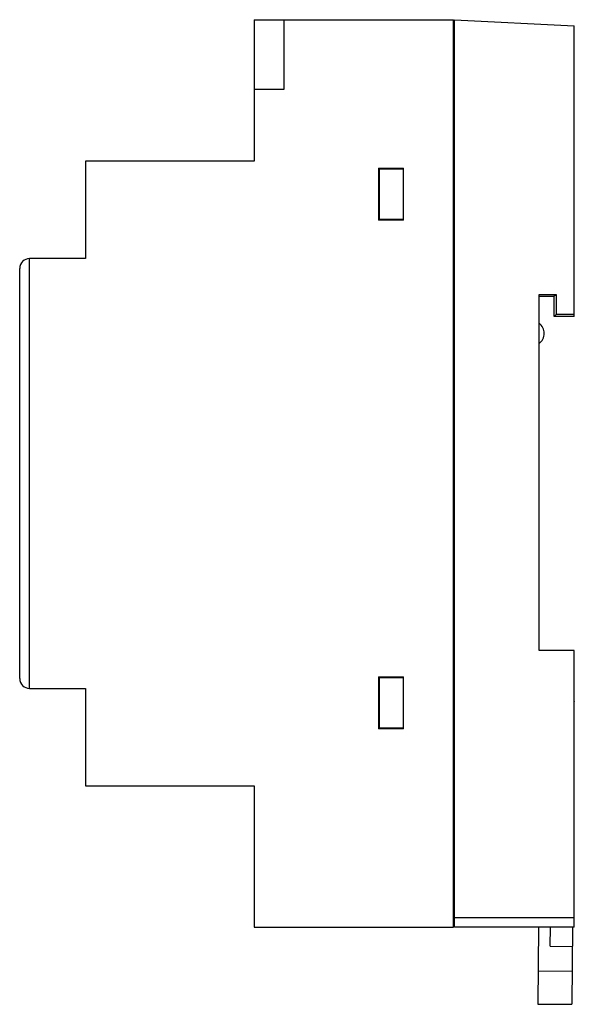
# Model space of a CAD drawing. Header units: millimetres. Extents: x 14.7 to 70.3, y 9.8 to 108.5.
import ezdxf

# ---------------------------------------------------------------- set-up
doc = ezdxf.new("R2010")
doc.units = ezdxf.units.MM
doc.header["$LTSCALE"] = 7.708773
doc.layers.get('0').update_dxf_attribs({"linetype": 'CONTINUOUS'})

msp = doc.modelspace()

# ---------------------------------------------------------------- linework, layer by layer
at = {"color": 7}
for p, q in [((38.222, 108.489), (38.222, 94.289)), ((38.222, 108.489), (58.222, 108.489)), ((41.222, 108.489), (41.222, 101.489)), ((58.222, 17.489), (58.222, 108.489)), ((58.322, 17.489), (58.322, 108.489)), ((58.322, 108.489), (70.322, 107.86)), ((70.322, 78.739), (70.322, 107.86)), ((58.322, 107.289), (58.222, 107.289)), ((58.222, 106.289), (58.322, 106.289)), ((58.322, 104.233), (58.222, 104.233)), ((58.322, 102.502), (58.222, 102.502)), ((58.322, 101.864), (58.222, 101.864)), ((58.222, 101.821), (58.322, 101.821)), ((41.222, 101.489), (38.222, 101.489)), ((58.222, 98.489), (58.322, 98.489)), ((21.322, 94.289), (21.322, 84.539)), ((38.222, 94.289), (21.322, 94.289)), ((50.722, 93.589), (50.722, 88.389)), ((50.722, 93.589), (53.222, 93.589)), ((50.822, 93.033), (50.722, 93.033)), ((50.822, 88.389), (50.822, 93.489)), ((53.222, 93.489), (50.822, 93.489)), ((53.222, 88.389), (53.222, 93.589)), ((50.722, 88.589), (50.822, 88.589)), ((53.222, 88.389), (50.722, 88.389)), ((50.822, 88.489), (53.222, 88.489)), ((15.67, 84.538), (15.67, 41.44)), ((21.322, 84.539), (15.722, 84.539)), ((14.722, 42.439), (14.722, 83.539)), ((66.822, 80.939), (68.522, 80.939)), ((66.822, 45.239), (66.822, 80.939)), ((68.322, 80.74), (66.822, 80.739)), ((68.322, 80.803), (68.522, 80.939)), ((68.322, 78.739), (68.322, 80.803)), ((68.522, 80.939), (68.522, 78.939)), ((68.322, 78.739), (68.522, 78.939)), ((70.322, 78.739), (68.322, 78.739)), ((70.322, 78.939), (68.522, 78.939)), ((70.322, 45.239), (66.822, 45.239)), ((70.322, 17.489), (70.322, 45.239)), ((50.722, 42.589), (53.222, 42.589)), ((50.722, 42.589), (50.722, 37.389)), ((53.222, 42.489), (50.822, 42.489)), ((50.822, 37.489), (50.822, 42.489)), ((53.222, 37.389), (53.222, 42.589)), ((15.722, 41.439), (21.322, 41.439)), ((21.322, 41.439), (21.322, 31.689)), ((70.322, 40.151), (70.343, 40.119)), ((70.322, 37.722), (70.343, 40.119)), ((53.222, 37.389), (50.722, 37.389)), ((50.822, 37.489), (53.222, 37.489)), ((21.322, 31.689), (38.222, 31.689)), ((38.222, 31.689), (38.222, 17.489)), ((58.222, 18.689), (58.322, 18.689)), ((58.322, 18.489), (70.322, 18.489)), ((38.222, 17.489), (58.222, 17.489)), ((70.322, 17.489), (58.322, 17.489)), ((66.746, 17.489), (66.679, 9.8)), ((67.929, 15.59), (67.946, 17.489)), ((70.146, 17.491), (70.078, 9.771)), ((67.929, 15.59), (70.129, 15.57)), ((70.107, 13.07), (66.707, 13.1)), ((66.679, 9.8), (70.078, 9.771))]:
    msp.add_line(p, q, dxfattribs=at)
for centre, radius, start, end in [((15.722, 83.539), 1, 90, 180), ((66.022, 77.039), 1.3, 307.97987, 52.02013), ((15.722, 42.439), 1, 180, 270)]:
    msp.add_arc(centre, radius, start, end, dxfattribs=at)

doc.saveas('drawing.dxf')
